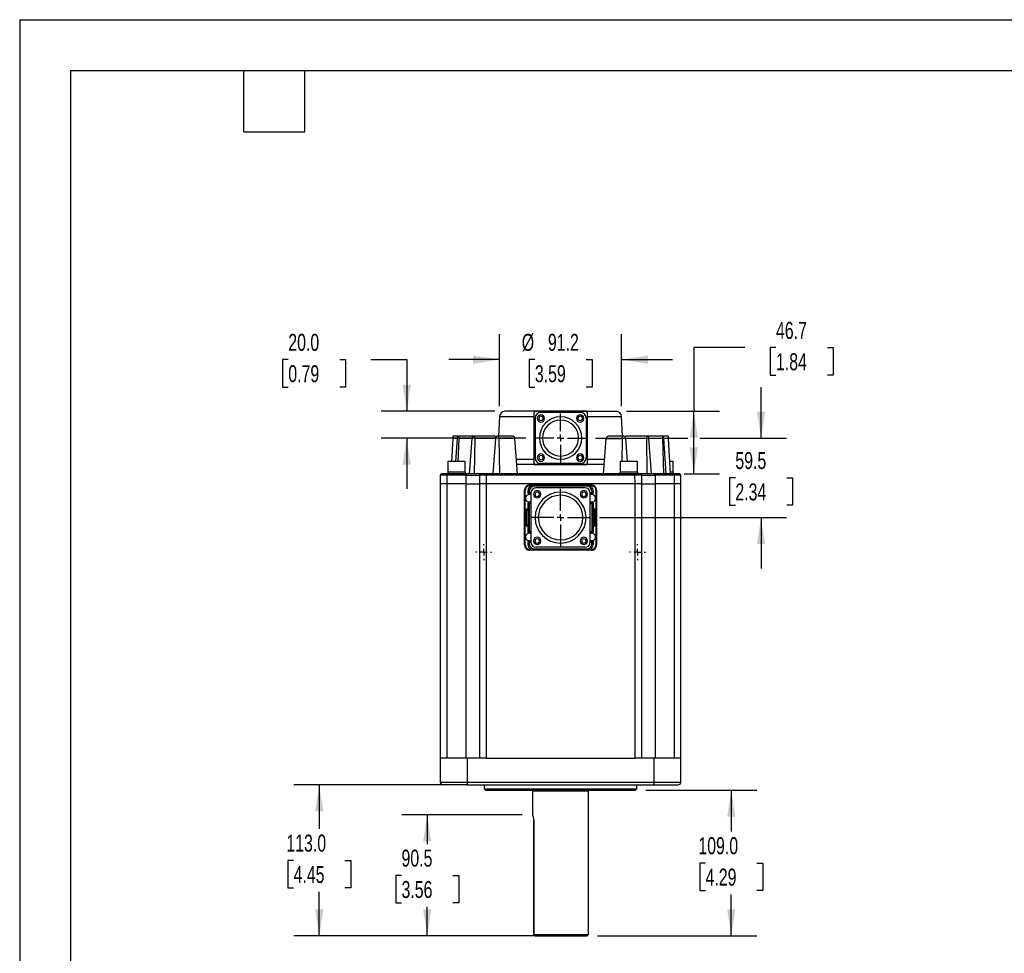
# Model space of a CAD drawing. Header units: millimetres. Extents: x 0 to 1676, y 0 to 1295.
# Tile 2 of 7: x 0 to 737, y 597 to 1295. Entities that reach past the tile are written whole.
import ezdxf

# ---------------------------------------------------------------- set-up
doc = ezdxf.new("R2010")
doc.units = ezdxf.units.MM
doc.header["$LTSCALE"] = 6
doc.linetypes.add('CENTERX2', pattern=[20.32, 12.7, -2.54, 2.54, -2.54])
doc.layers.add('CENTER', color=40, linetype='CENTERX2')
doc.layers.add('DIMENSIONS', color=140, linetype='Continuous', lineweight=25)
doc.layers.add('TEXT', color=140, linetype='Continuous', lineweight=25)
doc.styles.add('SLDTEXTSTYLE0', font='TXT', dxfattribs={"width": 0.7})
doc.dimstyles.new('SLDDIMSTYLE1', dxfattribs={"dimtxt": 12.948047, "dimasz": 19.812, "dimexe": 0, "dimexo": 0.0625, "dimgap": 3.237012, "dimtad": 0, "dimtih": 1, "dimtoh": 1, "dimrnd": 1e-09, "dimzin": 12, "dimdsep": 46, "dimtxsty": 'SLDTEXTSTYLE0', "dimsah": 1, "dimcen": 0.09, "dimadec": 0, "dimazin": 3, "dimtfac": 1, "dimtmove": 0, "dimatfit": 0, "dimfxl": 0, "dimfrac": 2, "dimtolj": 1, "dimtzin": 12, "dimarcsym": 0})
doc.dimstyles.new('SLDDIMSTYLE3', dxfattribs={"dimtxt": 12.948047, "dimasz": 19.812, "dimexe": 0, "dimexo": 0.0625, "dimgap": 3.237012, "dimtad": 0, "dimtih": 1, "dimtoh": 1, "dimrnd": 1e-09, "dimzin": 4, "dimdsep": 46, "dimtxsty": 'SLDTEXTSTYLE0', "dimsah": 1, "dimcen": 0.09, "dimadec": 0, "dimazin": 1, "dimtfac": 1, "dimtofl": 0, "dimtmove": 0, "dimatfit": 3, "dimfxl": 0, "dimfrac": 2, "dimtolj": 1, "dimtzin": 12, "dimarcsym": 0})
doc.dimstyles.new('SLDDIMSTYLE5', dxfattribs={"dimtxt": 12.948047, "dimasz": 19.812, "dimexe": 0, "dimexo": 0.0625, "dimgap": 3.237012, "dimtad": 0, "dimtih": 1, "dimtoh": 1, "dimrnd": 1e-09, "dimzin": 4, "dimdsep": 46, "dimtxsty": 'SLDTEXTSTYLE0', "dimsah": 1, "dimcen": 0.09, "dimadec": 0, "dimazin": 1, "dimtfac": 1, "dimtmove": 0, "dimatfit": 0, "dimfxl": 0, "dimfrac": 2, "dimtolj": 1, "dimtzin": 12, "dimarcsym": 0})
doc.dimstyles.new('SLDDIMSTYLE8', dxfattribs={"dimtxt": 12.948047, "dimasz": 19.812, "dimexe": 0, "dimexo": 0.0625, "dimgap": 3.237012, "dimtad": 0, "dimtih": 1, "dimtoh": 1, "dimrnd": 1e-09, "dimzin": 12, "dimdsep": 46, "dimtxsty": 'SLDTEXTSTYLE0', "dimsah": 1, "dimcen": 0.09, "dimadec": 0, "dimazin": 3, "dimtfac": 1, "dimtofl": 0, "dimtmove": 0, "dimatfit": 3, "dimfxl": 0, "dimfrac": 2, "dimtolj": 1, "dimtzin": 12, "dimarcsym": 0})

# ---------------------------------------------------------------- blocks, each defined once
blk = doc.blocks.new('_D_10')
at = {"layer": 'DIMENSIONS'}
for p, q in [((376.1, 700.6), (285.89, 700.6)), ((304.94, 700.6), (304.94, 678.82)), ((285.7, 655.34), (281.35, 655.34)), ((281.35, 655.34), (281.35, 634.77)), ((324.18, 655.34), (328.53, 655.34)), ((328.53, 655.34), (328.53, 634.77)), ((281.35, 634.77), (285.7, 634.77)), ((328.53, 634.77), (324.18, 634.77)), ((304.94, 610.09), (304.94, 631.87)), ((388.52, 610.09), (285.89, 610.09))]:
    blk.add_line(p, q, dxfattribs=at)
for points in [[(304.94, 700.6), (301.89, 680.78), (307.99, 680.78)], [(304.94, 610.09), (307.99, 629.91), (301.89, 629.91)]]:
    blk.add_solid(points, dxfattribs=at)
at = {"layer": 'DIMENSIONS', "char_height": 12.7, "attachment_point": 1, "style": 'SLDTEXTSTYLE0'}
for s, insert in [('90.5', (285.7, 674.61)), ('3.56', (285.7, 651.14))]:
    blk.add_mtext(s, dxfattribs=dict(at, insert=insert))
blk = doc.blocks.new('_D_11')
at = {"layer": 'DIMENSIONS'}
for p, q in [((200.99, 1041.16), (196.65, 1041.16)), ((196.65, 1041.16), (196.65, 1020.58)), ((239.47, 1041.16), (243.82, 1041.16)), ((243.82, 1041.16), (243.82, 1020.58)), ((262.81, 1041.16), (289.62, 1041.16)), ((289.62, 1041.16), (289.62, 1002.49)), ((196.65, 1020.58), (200.99, 1020.58)), ((243.82, 1020.58), (239.47, 1020.58)), ((355.49, 1002.49), (270.57, 1002.49)), ((378.68, 982.49), (270.57, 982.49)), ((289.62, 982.49), (289.62, 944.39))]:
    blk.add_line(p, q, dxfattribs=at)
for points in [[(289.62, 1002.49), (292.66, 1022.31), (286.57, 1022.31)], [(289.62, 982.49), (286.57, 962.68), (292.66, 962.68)]]:
    blk.add_solid(points, dxfattribs=at)
at = {"layer": 'DIMENSIONS', "char_height": 12.7, "attachment_point": 1, "style": 'SLDTEXTSTYLE0'}
for s, insert in [('20.0', (200.99, 1060.43)), ('0.79', (200.99, 1036.96))]:
    blk.add_mtext(s, dxfattribs=dict(at, insert=insert))
blk = doc.blocks.new('_D_12')
at = {"layer": 'DIMENSIONS'}
for p, q in [((359.11, 1006.32), (359.11, 1060.21)), ((450.32, 1006.32), (450.32, 1060.21)), ((359.11, 1041.16), (321.01, 1041.16)), ((385.48, 1041.16), (381.13, 1041.16)), ((381.13, 1041.16), (381.13, 1020.58)), ((423.95, 1041.16), (428.3, 1041.16)), ((428.3, 1041.16), (428.3, 1020.58)), ((450.32, 1041.16), (488.42, 1041.16)), ((381.13, 1020.58), (385.48, 1020.58)), ((428.3, 1020.58), (423.95, 1020.58))]:
    blk.add_line(p, q, dxfattribs=at)
for points in [[(359.11, 1041.16), (339.3, 1044.21), (339.3, 1038.11)], [(450.32, 1041.16), (470.13, 1038.11), (470.13, 1044.21)]]:
    blk.add_solid(points, dxfattribs=at)
at = {"layer": 'DIMENSIONS', "char_height": 12.7, "attachment_point": 1, "style": 'SLDTEXTSTYLE0'}
for s, insert in [('%%c', (375.7, 1060.43)), ('91.2', (395.25, 1060.43)), ('3.59', (385.48, 1036.96))]:
    blk.add_mtext(s, dxfattribs=dict(at, insert=insert))
blk = doc.blocks.new('_D_13')
at = {"layer": 'DIMENSIONS'}
for p, q in [((542.57, 1050.11), (504.47, 1050.11)), ((504.47, 1050.11), (504.47, 1002.49)), ((565.91, 1050.11), (561.56, 1050.11)), ((561.56, 1050.11), (561.56, 1029.54)), ((604.38, 1050.11), (608.73, 1050.11)), ((608.73, 1050.11), (608.73, 1029.54)), ((561.56, 1029.54), (565.91, 1029.54)), ((608.73, 1029.54), (604.38, 1029.54)), ((453.94, 1002.49), (523.52, 1002.49)), ((504.47, 955.79), (504.47, 1002.49)), ((497.32, 955.79), (523.52, 955.79))]:
    blk.add_line(p, q, dxfattribs=at)
for points in [[(504.47, 1002.49), (501.42, 982.68), (507.52, 982.68)], [(504.47, 955.79), (507.52, 975.61), (501.42, 975.61)]]:
    blk.add_solid(points, dxfattribs=at)
at = {"layer": 'DIMENSIONS', "char_height": 12.7, "attachment_point": 1, "style": 'SLDTEXTSTYLE0'}
for s, insert in [('46.7', (565.91, 1069.38)), ('1.84', (565.91, 1045.91))]:
    blk.add_mtext(s, dxfattribs=dict(at, insert=insert))
blk = doc.blocks.new('_D_14')
at = {"layer": 'DIMENSIONS'}
for p, q in [((554.73, 982.49), (554.73, 1020.59)), ((430.75, 982.49), (499.9, 982.49)), ((509.04, 982.49), (573.78, 982.49)), ((535.5, 952.74), (531.15, 952.74)), ((531.15, 952.74), (531.15, 932.16)), ((573.97, 952.74), (578.32, 952.74)), ((578.32, 952.74), (578.32, 932.16)), ((531.15, 932.16), (535.5, 932.16)), ((578.32, 932.16), (573.97, 932.16)), ((433.92, 922.99), (573.78, 922.99)), ((554.73, 922.99), (554.73, 884.89))]:
    blk.add_line(p, q, dxfattribs=at)
for points in [[(554.73, 982.49), (557.78, 1002.31), (551.69, 1002.31)], [(554.73, 922.99), (551.69, 903.18), (557.78, 903.18)]]:
    blk.add_solid(points, dxfattribs=at)
at = {"layer": 'DIMENSIONS', "char_height": 12.7, "attachment_point": 1, "style": 'SLDTEXTSTYLE0'}
for s, insert in [('59.5', (535.5, 972.01)), ('2.34', (535.5, 948.54))]:
    blk.add_mtext(s, dxfattribs=dict(at, insert=insert))
blk = doc.blocks.new('_D_15')
at = {"layer": 'DIMENSIONS'}
for p, q in [((333.14, 723.09), (205.12, 723.09)), ((224.17, 723.09), (224.18, 690.06)), ((204.94, 666.59), (200.59, 666.59)), ((200.59, 666.59), (200.59, 646.01)), ((243.41, 666.59), (247.76, 666.59)), ((247.76, 666.59), (247.76, 646.01)), ((200.59, 646.01), (204.94, 646.01)), ((224.18, 610.09), (224.18, 643.11)), ((247.76, 646.01), (243.41, 646.01)), ((378.18, 610.09), (205.13, 610.09))]:
    blk.add_line(p, q, dxfattribs=at)
for points in [[(224.17, 723.09), (221.13, 703.28), (227.22, 703.28)], [(224.18, 610.09), (227.23, 629.9), (221.13, 629.9)]]:
    blk.add_solid(points, dxfattribs=at)
at = {"layer": 'DIMENSIONS', "char_height": 12.7, "attachment_point": 1, "style": 'SLDTEXTSTYLE0'}
for s, insert in [('113.0', (199.55, 685.86)), ('4.45', (204.94, 662.38))]:
    blk.add_mtext(s, dxfattribs=dict(at, insert=insert))
blk = doc.blocks.new('_D_16')
at = {"layer": 'DIMENSIONS'}
for p, q in [((468.49, 719.09), (551.5, 719.09)), ((532.45, 719.09), (532.45, 688.07)), ((513.21, 664.59), (508.86, 664.59)), ((508.86, 664.59), (508.86, 644.01)), ((551.68, 664.59), (556.03, 664.59)), ((556.03, 664.59), (556.03, 644.01)), ((508.86, 644.01), (513.21, 644.01)), ((532.45, 610.09), (532.45, 641.12)), ((556.03, 644.01), (551.68, 644.01)), ((432.34, 610.09), (551.5, 610.09))]:
    blk.add_line(p, q, dxfattribs=at)
for points in [[(532.45, 719.09), (529.4, 699.28), (535.49, 699.28)], [(532.45, 610.09), (535.49, 629.91), (529.4, 629.91)]]:
    blk.add_solid(points, dxfattribs=at)
at = {"layer": 'DIMENSIONS', "char_height": 12.7, "attachment_point": 1, "style": 'SLDTEXTSTYLE0'}
for s, insert in [('109.0', (507.82, 683.86)), ('4.29', (513.21, 660.39))]:
    blk.add_mtext(s, dxfattribs=dict(at, insert=insert))
blk = doc.blocks.new('SW_CENTERMARKSYMBOL_5')
at = {"layer": 'CENTER', "color": 0}
for p, q in [((-5.08, 0), (-5.94, 0)), ((0, 0), (-2.54, 0)), ((0, 5.08), (0, 5.94)), ((0, 0), (0, 2.54)), ((0, 0), (0, -2.54)), ((0, 0), (2.54, 0)), ((5.08, 0), (5.94, 0)), ((0, -5.08), (0, -5.94))]:
    blk.add_line(p, q, dxfattribs=at)
blk = doc.blocks.new('SW_CENTERMARKSYMBOL_6')
at = {"layer": 'CENTER', "color": 0}
for p, q in [((-5.08, 0), (-5.94, 0)), ((0, 0), (-2.54, 0)), ((0, 5.08), (0, 5.94)), ((0, 0), (0, 2.54)), ((0, 0), (0, -2.54)), ((0, 0), (2.54, 0)), ((5.08, 0), (5.94, 0)), ((0, -5.08), (0, -5.94))]:
    blk.add_line(p, q, dxfattribs=at)
blk = doc.blocks.new('SW_CENTERMARKSYMBOL_7')
at = {"layer": 'CENTER', "color": 0}
for p, q in [((0, 5.08), (0, 18.415)), ((-5.08, 0), (-18.415, 0)), ((0, 0), (-2.54, 0)), ((0, 0), (0, 2.54)), ((0, 0), (0, -2.54)), ((0, 0), (2.54, 0)), ((5.08, 0), (18.415, 0)), ((0, -5.08), (0, -18.415))]:
    blk.add_line(p, q, dxfattribs=at)
blk = doc.blocks.new('SW_CENTERMARKSYMBOL_8')
at = {"layer": 'CENTER', "color": 0}
for p, q in [((0, 5.08), (0, 21.58)), ((-5.08, 0), (-21.58, 0)), ((0, 0), (-2.54, 0)), ((0, 0), (0, 2.54)), ((0, 0), (0, -2.54)), ((0, 0), (2.54, 0)), ((5.08, 0), (21.58, 0)), ((0, -5.08), (0, -21.58))]:
    blk.add_line(p, q, dxfattribs=at)

msp = doc.modelspace()

# ---------------------------------------------------------------- linework, layer by layer
at = {"color": 7, "linetype": 'Continuous'}
for q in [(0.015, 0.016), (1676.415, 1295.416)]:
    msp.add_line((0.015, 1295.416), q, dxfattribs=at)
for p, q in [((385.716, 1002.493), (363.108, 1002.493)), ((385.716, 1002.293), (385.716, 1002.493)), ((423.716, 1002.493), (385.716, 1002.493)), ((423.716, 1002.293), (385.716, 1002.293)), ((423.716, 1002.493), (423.716, 1002.293)), ((423.716, 1002.493), (446.31, 1002.493)), ((359.114, 998.703), (358.332, 983.793)), ((359.114, 998.703), (384.716, 998.703)), ((384.916, 1001.493), (384.716, 1001.493)), ((384.716, 1001.493), (384.716, 963.493)), ((384.916, 963.493), (384.916, 1001.493)), ((385.666, 997.543), (385.666, 967.443)), ((419.766, 1001.543), (389.666, 1001.543)), ((423.766, 997.543), (423.766, 967.443)), ((424.516, 1001.493), (424.716, 1001.493)), ((424.516, 1001.493), (424.516, 963.493)), ((424.716, 1001.493), (424.716, 963.493)), ((424.716, 998.703), (450.318, 998.703)), ((451.1, 983.793), (450.318, 998.703)), ((324.103, 982.263), (323.193, 964.893)), ((328.125, 983.793), (324.062, 983.793)), ((327.55, 982.263), (324.103, 982.263)), ((326.403, 964.893), (327.55, 982.263)), ((328.547, 982.263), (327.963, 964.893)), ((339.564, 983.793), (328.125, 983.793)), ((338.551, 982.263), (328.547, 982.263)), ((336.613, 955.793), (338.551, 982.263)), ((355.797, 983.793), (339.564, 983.793)), ((340.447, 982.263), (340.14, 955.793)), ((356.028, 982.263), (340.447, 982.263)), ((356.028, 982.263), (354.091, 955.793)), ((369.174, 983.793), (357.38, 983.793)), ((358.638, 982.263), (358.945, 955.793)), ((370.526, 982.263), (358.638, 982.263)), ((372.464, 955.793), (370.526, 982.263)), ((436.968, 955.793), (438.906, 982.263)), ((438.906, 982.263), (450.794, 982.263)), ((452.052, 983.793), (440.258, 983.793)), ((450.794, 982.263), (450.593, 964.893)), ((453.404, 982.263), (454.675, 964.893)), ((468.985, 982.263), (453.404, 982.263)), ((469.868, 983.793), (453.635, 983.793)), ((468.985, 982.263), (469.292, 955.793)), ((481.307, 983.793), (469.868, 983.793)), ((472.819, 955.793), (470.881, 982.263)), ((480.885, 982.263), (470.881, 982.263)), ((480.885, 982.263), (481.776, 955.793)), ((485.37, 983.793), (481.307, 983.793)), ((483.63, 955.793), (481.882, 982.263)), ((485.329, 982.263), (481.882, 982.263)), ((485.249, 983.793), (485.329, 982.263)), ((485.329, 982.263), (486.716, 955.793)), ((384.716, 966.493), (371.68, 966.493)), ((437.752, 966.493), (424.716, 966.493)), ((320.447, 964.893), (320.447, 956.893)), ((333.447, 964.893), (320.447, 964.893)), ((333.447, 956.893), (333.447, 964.893)), ((385.002, 962.793), (371.951, 962.793)), ((384.716, 963.493), (384.916, 963.493)), ((423.716, 962.693), (385.716, 962.693)), ((385.716, 962.493), (385.716, 962.693)), ((423.716, 962.493), (385.716, 962.493)), ((419.766, 963.443), (389.666, 963.443)), ((423.716, 962.693), (423.716, 962.493)), ((437.481, 962.793), (424.43, 962.793)), ((424.516, 963.493), (424.716, 963.493)), ((449.216, 964.893), (449.216, 956.893)), ((462.216, 964.893), (449.216, 964.893)), ((462.216, 956.893), (462.216, 964.893)), ((488.985, 964.893), (486.239, 964.893)), ((488.985, 956.893), (488.985, 964.893)), ((314.727, 954.795), (314.716, 948.293)), ((314.913, 954.796), (314.727, 954.795)), ((315.352, 955.719), (315.727, 955.793)), ((315.797, 955.505), (315.769, 955.563)), ((316.898, 955.793), (315.927, 955.793)), ((319.727, 954.795), (319.716, 948.293)), ((319.727, 955.721), (319.727, 955.793)), ((334.016, 955.793), (319.727, 955.793)), ((319.727, 954.795), (319.727, 955.721)), ((334.016, 954.795), (319.727, 954.795)), ((320.247, 956.893), (320.247, 955.793)), ((333.647, 956.893), (320.247, 956.893)), ((333.647, 955.793), (333.647, 956.893)), ((334.016, 955.793), (334.016, 954.795)), ((344.693, 955.793), (334.016, 955.793)), ((334.016, 954.795), (344.027, 954.795)), ((334.016, 948.293), (334.016, 954.795)), ((344.027, 954.795), (344.016, 948.293)), ((344.214, 954.796), (344.027, 954.795)), ((345.027, 955.793), (344.65, 955.718)), ((345.104, 955.502), (345.071, 955.567)), ((346.198, 955.793), (345.229, 955.793)), ((349.025, 954.795), (349.016, 948.293)), ((460.405, 954.795), (349.025, 954.795)), ((460.405, 955.793), (349.027, 955.793)), ((449.016, 956.893), (449.016, 955.793)), ((462.416, 956.893), (449.016, 956.893)), ((464.405, 955.793), (460.405, 955.793)), ((460.405, 954.795), (460.405, 955.793)), ((460.416, 948.293), (460.405, 954.795)), ((462.416, 955.793), (462.416, 956.893)), ((475.416, 955.793), (464.405, 955.793)), ((465.416, 948.293), (465.405, 954.795)), ((475.416, 954.795), (475.416, 955.793)), ((489.705, 955.793), (475.416, 955.793)), ((475.416, 954.795), (475.416, 948.293)), ((489.705, 954.795), (475.416, 954.795)), ((489.185, 956.893), (486.658, 956.893)), ((489.185, 955.793), (489.185, 956.893)), ((489.705, 954.795), (489.705, 955.793)), ((491.256, 955.793), (489.705, 955.793)), ((489.705, 954.795), (489.716, 948.293)), ((493.705, 955.793), (493.504, 955.793)), ((493.662, 955.566), (493.629, 955.502)), ((494.705, 954.795), (494.518, 954.796)), ((494.716, 948.293), (494.705, 954.795)), ((319.716, 948.293), (314.716, 948.293)), ((314.716, 948.293), (314.716, 743.093)), ((314.716, 948.293), (314.716, 743.093)), ((334.016, 948.293), (319.716, 948.293)), ((319.716, 948.293), (319.716, 743.093)), ((334.016, 743.093), (334.016, 948.293)), ((344.016, 948.293), (344.016, 743.093)), ((460.416, 948.293), (349.016, 948.293)), ((349.016, 948.293), (349.016, 743.093)), ((377.726, 943.428), (377.821, 943.333)), ((377.726, 902.559), (377.726, 943.428)), ((377.821, 943.333), (377.821, 902.654)), ((377.821, 943.333), (378.321, 943.333)), ((378.321, 902.654), (378.321, 943.333)), ((380.395, 940.896), (380.395, 943.317)), ((380.395, 943.317), (381.216, 942.496)), ((381.819, 947.331), (381.724, 947.426)), ((381.724, 947.426), (427.708, 947.426)), ((384.376, 947.331), (381.819, 947.331)), ((381.819, 947.331), (381.819, 946.831)), ((381.819, 946.831), (382.488, 946.831)), ((385.214, 946.493), (384.376, 947.331)), ((424.218, 946.493), (385.214, 946.493)), ((422.941, 945.218), (386.491, 945.218)), ((425.056, 947.331), (424.218, 946.493)), ((427.613, 947.331), (425.056, 947.331)), ((426.944, 946.831), (427.613, 946.831)), ((427.708, 947.426), (427.613, 947.331)), ((427.613, 947.331), (427.613, 946.831)), ((428.216, 942.496), (429.037, 943.317)), ((429.037, 943.317), (429.037, 940.896)), ((431.111, 943.333), (431.111, 902.654)), ((431.611, 943.333), (431.111, 943.333)), ((431.706, 943.428), (431.611, 943.333)), ((431.611, 943.333), (431.611, 902.654)), ((431.706, 943.428), (431.706, 902.559)), ((460.416, 743.093), (460.416, 948.293)), ((465.416, 743.093), (465.416, 948.293)), ((475.416, 948.293), (475.416, 743.093)), ((489.716, 948.293), (475.416, 948.293)), ((494.716, 948.293), (489.716, 948.293)), ((489.716, 948.293), (489.716, 743.093)), ((494.716, 743.093), (494.716, 948.293)), ((381.216, 941.609), (380.395, 940.896)), ((381.216, 942.496), (381.216, 941.609)), ((382.491, 941.218), (382.491, 904.768)), ((404.716, 939.713), (404.966, 939.712)), ((426.941, 904.768), (426.941, 941.218)), ((428.216, 942.496), (428.216, 941.609)), ((428.216, 941.609), (429.037, 940.896)), ((379.291, 928.482), (378.799, 928.482)), ((378.799, 917.505), (378.799, 928.482)), ((379.291, 928.482), (380.668, 928.218)), ((379.291, 928.482), (379.291, 917.505)), ((379.809, 929.476), (380.395, 929.489)), ((379.809, 928.977), (379.809, 929.476)), ((379.937, 928.952), (379.809, 928.977)), ((379.913, 928.977), (379.809, 928.977)), ((379.937, 928.952), (379.913, 928.977)), ((381.216, 933.378), (380.395, 934.091)), ((380.395, 929.489), (380.395, 934.091)), ((380.437, 929.452), (380.395, 929.489)), ((380.523, 929.275), (380.437, 929.452)), ((381.216, 933.378), (381.216, 912.609)), ((429.037, 934.091), (428.216, 933.378)), ((428.216, 933.378), (428.216, 912.609)), ((430.141, 928.482), (428.764, 928.218)), ((428.995, 929.452), (429.037, 929.484)), ((429.037, 934.091), (429.037, 929.484)), ((429.037, 929.484), (429.623, 929.476)), ((429.623, 928.977), (429.495, 928.952)), ((429.52, 928.977), (429.495, 928.952)), ((429.623, 928.977), (429.52, 928.977)), ((429.623, 928.977), (429.623, 929.476)), ((430.141, 917.505), (430.141, 928.482)), ((430.141, 928.482), (430.633, 928.482)), ((430.633, 928.482), (430.633, 917.505)), ((380.668, 928.218), (380.676, 928.218)), ((380.668, 917.769), (380.668, 928.218)), ((380.676, 917.769), (380.676, 928.218)), ((428.756, 917.769), (428.756, 928.218)), ((428.764, 928.218), (428.756, 928.218)), ((428.764, 928.218), (428.764, 917.769)), ((379.291, 917.505), (378.799, 917.505)), ((380.668, 917.769), (379.291, 917.505)), ((379.937, 917.035), (379.809, 917.01)), ((379.809, 917.01), (379.913, 917.01)), ((379.809, 917.01), (379.809, 916.511)), ((380.395, 916.503), (379.809, 916.511)), ((379.913, 917.01), (379.937, 917.035)), ((380.395, 916.503), (380.437, 916.535)), ((380.395, 911.896), (380.395, 916.503)), ((380.676, 917.769), (380.668, 917.769)), ((428.756, 917.769), (428.764, 917.769)), ((428.764, 917.769), (430.141, 917.505)), ((428.995, 916.535), (428.91, 916.794)), ((429.037, 916.498), (428.995, 916.535)), ((429.623, 916.511), (429.037, 916.498)), ((429.037, 916.498), (429.037, 911.896)), ((429.623, 917.01), (429.495, 917.035)), ((429.495, 917.035), (429.52, 917.01)), ((429.52, 917.01), (429.623, 917.01)), ((429.623, 917.01), (429.623, 916.511)), ((430.141, 917.505), (430.633, 917.505)), ((381.216, 912.609), (380.395, 911.896)), ((428.216, 912.609), (429.037, 911.896)), ((377.821, 902.654), (377.726, 902.559)), ((377.821, 902.654), (378.321, 902.654)), ((380.395, 905.091), (381.216, 904.378)), ((380.395, 902.67), (380.395, 905.091)), ((381.216, 903.491), (380.395, 902.67)), ((381.216, 904.378), (381.216, 903.491)), ((381.819, 899.156), (382.488, 899.156)), ((385.214, 899.493), (384.376, 898.656)), ((424.218, 899.493), (385.214, 899.493)), ((422.941, 900.768), (386.491, 900.768)), ((425.056, 898.656), (424.218, 899.493)), ((427.613, 899.156), (426.944, 899.156)), ((427.613, 898.656), (427.613, 899.156)), ((429.037, 905.091), (428.216, 904.378)), ((428.216, 904.378), (428.216, 903.491)), ((429.037, 902.67), (428.216, 903.491)), ((429.037, 905.091), (429.037, 902.67)), ((431.611, 902.654), (431.111, 902.654)), ((431.706, 902.559), (431.611, 902.654)), ((381.819, 898.656), (381.724, 898.561)), ((427.708, 898.561), (381.724, 898.561)), ((384.376, 898.656), (381.819, 898.656)), ((427.613, 898.656), (425.056, 898.656)), ((427.708, 898.561), (427.613, 898.656)), ((314.716, 743.093), (314.747, 725.09)), ((334.716, 743.093), (314.716, 743.093)), ((334.716, 743.093), (334.747, 725.09)), ((349.016, 743.093), (334.716, 743.093)), ((349.016, 743.093), (460.416, 743.093)), ((474.716, 743.093), (460.416, 743.093)), ((474.685, 725.09), (474.716, 743.093)), ((494.716, 743.093), (474.716, 743.093)), ((494.685, 725.09), (494.716, 743.093)), ((334.747, 723.093), (316.747, 723.093)), ((334.747, 725.09), (474.685, 725.09)), ((334.747, 725.09), (334.747, 723.093)), ((334.747, 723.093), (474.685, 723.093)), ((347.566, 723.093), (347.566, 720.093)), ((461.866, 720.093), (461.866, 723.093)), ((474.685, 723.093), (474.685, 725.09)), ((474.685, 723.093), (492.685, 723.093)), ((347.566, 720.093), (348.566, 719.093)), ((347.566, 720.093), (461.866, 720.093)), ((348.566, 719.093), (460.866, 719.093)), ((383.591, 719.093), (383.716, 718.593)), ((383.716, 718.593), (383.716, 700.595)), ((383.716, 718.593), (404.716, 718.593)), ((404.716, 718.593), (425.716, 718.593)), ((425.716, 718.593), (425.841, 719.093)), ((425.716, 611.093), (425.716, 718.593)), ((460.866, 719.093), (461.866, 720.093)), ((384.74, 694.093), (384.599, 696.457)), ((384.74, 694.093), (384.74, 611.095)), ((384.74, 611.093), (384.74, 694.093)), ((384.74, 611.094), (385.8, 610.094)), ((388.716, 610.093), (388.216, 610.093)), ((404.716, 611.093), (425.716, 611.093)), ((424.648, 610.025), (425.716, 611.093))]:
    msp.add_line(p, q)
at = {"color": 179, "linetype": 'Continuous', "lineweight": 18}
msp.add_line((383.716, 718.593), (383.716, 700.595), dxfattribs=at)
at = {"flags": 128}
for points in [[(324.183, 983.793), (324.178, 983.684), (324.16, 983.35), (324.138, 982.931), (324.122, 982.627), (324.103, 982.263)], [(327.55, 982.263), (327.587, 982.627), (327.64, 982.931), (327.759, 983.35), (327.939, 983.684), (328.125, 983.793)], [(328.125, 983.793), (328.3, 983.684), (328.446, 983.35), (328.523, 982.931), (328.546, 982.627), (328.547, 982.263)], [(338.551, 982.263), (338.602, 982.627), (338.687, 982.931), (338.891, 983.35), (339.216, 983.684), (339.564, 983.793)], [(339.564, 983.793), (339.902, 983.684), (340.199, 983.35), (340.367, 982.931), (340.426, 982.627), (340.447, 982.263)], [(453.635, 983.793), (453.287, 983.684), (452.964, 983.351)], [(469.868, 983.793), (469.669, 983.762), (469.493, 983.667), (469.233, 983.35), (469.052, 982.902), (469, 982.602), (468.985, 982.263)], [(470.881, 982.263), (470.838, 982.601), (470.76, 982.902), (470.541, 983.35), (470.254, 983.667), (470.07, 983.762), (469.868, 983.793)], [(481.307, 983.793), (481.203, 983.762), (481.113, 983.667), (480.986, 983.35), (480.902, 982.902), (480.883, 982.602), (480.885, 982.263)], [(481.882, 982.263), (481.85, 982.601), (481.801, 982.902), (481.673, 983.35), (481.513, 983.667), (481.414, 983.762), (481.307, 983.793)], [(319.727, 954.795), (317.814, 954.796), (316.192, 954.796), (315.108, 954.796), (314.913, 954.796)], [(315.364, 955.725), (315.109, 955.507), (315.164, 955.172)], [(316.799, 955.724), (316.337, 955.724), (315.68, 955.723)], [(319.727, 955.725), (318.453, 955.724), (317.289, 955.724), (316.799, 955.724)], [(349.025, 954.795), (347.112, 954.796), (345.491, 954.796), (344.408, 954.796), (344.214, 954.796)], [(344.662, 955.724), (344.407, 955.503), (344.466, 955.165)], [(346.102, 955.723), (345.647, 955.723), (344.983, 955.723)], [(349.07, 955.724), (347.785, 955.724), (346.61, 955.723), (346.102, 955.723)], [(349.027, 955.793), (349.027, 955.793), (349.028, 955.723)], [(465.405, 954.795), (465.024, 954.796), (463.94, 954.796), (462.318, 954.796), (460.405, 954.795)], [(465.405, 954.795), (465.597, 954.795), (466.167, 954.795), (467.092, 954.795), (468.337, 954.795), (469.854, 954.795), (471.585, 954.795), (473.463, 954.795), (475.416, 954.795)], [(491.381, 955.724), (490.948, 955.724), (489.664, 955.724)], [(492.633, 955.724), (492.143, 955.724), (490.979, 955.724), (489.705, 955.725)], [(494.518, 954.796), (494.323, 954.796), (493.24, 954.796), (491.618, 954.796), (489.705, 954.795)], [(493.75, 955.723), (493.085, 955.723), (492.123, 955.723), (491.381, 955.724)], [(493.752, 955.723), (493.095, 955.724), (492.633, 955.724)], [(494.075, 955.722), (493.705, 955.793), (493.705, 955.793), (493.705, 955.793)], [(494.267, 955.166), (494.325, 955.503), (494.07, 955.724)], [(334.016, 948.293), (335.967, 948.293), (337.843, 948.293), (339.572, 948.293), (341.087, 948.293), (342.331, 948.293), (343.255, 948.293), (343.824, 948.293), (344.016, 948.293)], [(465.416, 948.293), (465.608, 948.293), (466.177, 948.293), (467.101, 948.293), (468.345, 948.293), (469.86, 948.293), (471.589, 948.293), (473.465, 948.293), (475.416, 948.293)], [(382.491, 940.753), (381.537, 940.979), (380.395, 940.896)], [(429.037, 940.896), (427.895, 940.979), (426.941, 940.753)], [(380.668, 928.218), (380.668, 928.236), (380.667, 928.252), (380.665, 928.28), (380.657, 928.321), (380.57, 928.499), (380.415, 928.676), (379.937, 928.952)], [(380.395, 934.091), (381.537, 934.008), (382.491, 934.234)], [(426.941, 934.234), (427.895, 934.008), (429.037, 934.091)], [(429.495, 928.952), (429.016, 928.674), (428.861, 928.497), (428.831, 928.446), (428.8, 928.382), (428.775, 928.321), (428.767, 928.28), (428.765, 928.252), (428.764, 928.236), (428.764, 928.218)], [(379.937, 917.035), (380.416, 917.312), (380.571, 917.489), (380.601, 917.541), (380.632, 917.605), (380.657, 917.666), (380.665, 917.707), (380.667, 917.735), (380.668, 917.751), (380.668, 917.769)], [(428.764, 917.769), (428.764, 917.751), (428.765, 917.735), (428.767, 917.707), (428.775, 917.666), (428.862, 917.488), (429.017, 917.311), (429.495, 917.035)], [(429.037, 911.896), (427.895, 911.979), (426.941, 911.753)], [(381.819, 899.156), (381.819, 898.968), (381.819, 898.808), (381.819, 898.699), (381.819, 898.656)], [(426.941, 905.234), (427.895, 905.008), (429.037, 905.091)], [(314.747, 725.09), (315.132, 725.089), (316.27, 725.089), (318.118, 725.088), (320.605, 725.088), (323.636, 725.088), (327.094, 725.089), (330.846, 725.089), (334.747, 725.09)], [(474.685, 725.09), (478.586, 725.089), (482.338, 725.089), (485.796, 725.088), (488.827, 725.088), (491.314, 725.088), (493.162, 725.089), (494.3, 725.089), (494.685, 725.09)], [(383.716, 700.595), (383.716, 700.595), (383.755, 700.469), (383.864, 700.096), (384.225, 698.681), (384.424, 697.677), (384.594, 696.51), (384.704, 695.303), (384.74, 694.093)], [(384.74, 611.095), (386.001, 611.095), (387.722, 611.094), (389.862, 611.094), (392.368, 611.094), (395.179, 611.094), (398.224, 611.094), (401.43, 611.094), (404.716, 611.093)], [(385.8, 610.094), (387.029, 610.094), (388.683, 610.094), (390.721, 610.094), (393.095, 610.094), (395.747, 610.094), (398.614, 610.094), (401.628, 610.093), (404.716, 610.093)], [(404.716, 610.093), (407.446, 610.093), (410.125, 610.093), (412.702, 610.093), (415.131, 610.093), (417.364, 610.093), (419.36, 610.094), (421.082, 610.094), (422.498, 610.094), (423.581, 610.094), (424.311, 610.094), (424.674, 610.094), (424.669, 610.094)]]:
    msp.add_lwpolyline(points, dxfattribs=at)
for centre, radius, start, end in [((363.108, 998.493), 4, 90, 177), ((385.716, 1001.493), 1, 90, 180), ((385.716, 1001.493), 0.8, 90, 180), ((423.716, 1001.493), 1, 0, 90), ((423.716, 1001.493), 0.8, 0, 90), ((446.324, 998.493), 4, 3, 90), ((389.666, 997.543), 4, 90, 180), ((390.036, 997.173), 2.75, 360, 180), ((390.036, 997.173), 2.75, 180, 360), ((390.036, 997.174), 1.65, 359.994384, 180.005616), ((390.036, 997.173), 1.65, 179.994384, 0.005616), ((404.716, 982.493), 15.875, 0, 180), ((404.716, 982.493), 13.44, 271.065831, 180), ((419.396, 997.173), 2.75, 360, 180), ((419.396, 997.173), 2.75, 180, 360), ((419.396, 997.174), 1.65, 359.994384, 180.005616), ((419.396, 997.173), 1.65, 179.994384, 0.005616), ((419.766, 997.543), 4, 0, 90), ((355.764, 983.014), 0.781, 25.598144, 87.609031), ((357.532, 982.297), 1.504, 95.778001, 181.311711), ((357.242, 982.398), 1.402, 354.459094, 84.362268), ((368.995, 982.273), 1.531, 359.629971, 83.280316), ((404.716, 982.493), 15.875, 180, 0), ((404.716, 982.493), 13.44, 180, 268.934169), ((440.462, 982.251), 1.556, 97.541129, 179.548584), ((452.19, 982.398), 1.402, 95.636998, 185.54164), ((451.9, 982.297), 1.504, 358.688977, 84.22131), ((389.666, 967.443), 4, 180, 270), ((390.036, 967.813), 2.75, 360, 180), ((390.036, 967.813), 2.75, 180, 360), ((390.036, 967.814), 1.65, 359.994384, 180.005616), ((390.036, 967.813), 1.65, 179.994384, 0.005616), ((404.716, 982.493), 13.44, 268.934169, 271.065831), ((419.396, 967.813), 2.75, 360, 180), ((419.396, 967.813), 2.75, 180, 360), ((419.396, 967.814), 1.65, 359.994384, 180.005616), ((419.396, 967.813), 1.65, 179.994384, 0.005616), ((419.766, 967.443), 4, 270, 0), ((385.716, 963.493), 1, 180, 269.999999), ((385.716, 963.493), 0.8, 180, 269.999999), ((423.716, 963.493), 0.8, 270.000001, 360), ((423.716, 963.493), 1, 270, 360), ((315.833, 954.79), 1.013, 135.174314, 179.71574), ((345.027, 954.793), 1, 90, 179.900002), ((345.134, 954.791), 1.014, 135.46961, 180.196752), ((341.695, 653.005), 302.809, 88.604751, 89.273816), ((302.3, 955.424), 46.729, 359.229236, 0.367336), ((466.626, 711.244), 244.561, 90.601011, 91.467276), ((464.405, 954.793), 1, 0.099997, 90), ((493.599, 954.79), 1.013, 0.28426, 44.825685), ((493.598, 954.79), 1.014, 359.811044, 44.535765), ((381.819, 943.333), 3.998, 89.999517, 180.000612), ((381.818, 943.334), 3.497, 89.986734, 180.013277), ((384.435, 943.289), 4.042, 90.83924, 118.804971), ((386.491, 941.218), 4, 90, 180), ((387.256, 940.453), 2.75, 0, 180), ((422.176, 940.453), 2.75, 0, 180), ((422.941, 941.218), 4, 0, 90), ((424.997, 943.289), 4.042, 61.195039, 89.160768), ((427.613, 943.333), 3.998, 359.999517, 90.000484), ((427.614, 943.334), 3.497, 359.986727, 90.013264), ((381.216, 937.493), 2.75, 62.377995, 180), ((381.216, 937.493), 2.75, 180, 297.622005), ((381.216, 937.493), 4.115, 71.88828, 90), ((387.256, 940.453), 2.75, 180, 0), ((387.256, 940.454), 1.65, 359.994384, 180.005616), ((387.256, 940.453), 1.65, 179.994384, 0.005616), ((404.716, 922.993), 19.04, 0, 180), ((404.716, 922.993), 16.72, 90, 0), ((404.716, 922.993), 16.72, 0, 89.143273), ((422.176, 940.453), 2.75, 180, 0), ((422.176, 940.454), 1.65, 359.994384, 180.005616), ((422.176, 940.453), 1.65, 179.994384, 0.005616), ((428.216, 937.493), 4.115, 90, 108.11172), ((428.216, 937.493), 2.75, 0, 117.622005), ((428.216, 937.493), 2.75, 242.377995, 0), ((379.8, 928.475), 1.001, 89.491472, 179.606476), ((379.794, 928.474), 0.503, 88.243504, 179.088709), ((379.881, 929.49), 0.514, 273.466314, 359.930094), ((379.936, 929.453), 0.5, 270.081692, 359.918308), ((377.733, 928.33), 2.946, 357.817717, 18.698857), ((381.216, 937.493), 4.115, 270, 288.048037), ((428.216, 937.493), 4.115, 251.951963, 270), ((431.678, 928.33), 2.924, 161.011706, 182.189332), ((429.496, 929.453), 0.5, 180.081692, 269.918308), ((429.551, 929.49), 0.514, 180.681409, 266.504562), ((429.632, 928.475), 1.001, 0.396171, 90.505879), ((429.638, 928.474), 0.503, 0.899864, 91.767922), ((404.716, 922.993), 19.04, 180, 0), ((379.8, 917.512), 1.001, 180.39617, 270.505879), ((379.794, 917.513), 0.503, 180.908993, 271.758789), ((379.881, 916.497), 0.514, 0.681409, 86.504562), ((379.936, 916.534), 0.5, 0.081692, 89.918308), ((377.261, 917.73), 3.415, 342.550237, 0.652775), ((431.421, 917.69), 2.666, 178.300261, 199.63851), ((429.496, 916.534), 0.5, 90.081692, 179.918308), ((429.551, 916.497), 0.514, 93.466314, 179.930094), ((429.639, 917.512), 0.502, 268.132285, 359.199934), ((429.632, 917.512), 1.001, 269.491472, 359.606476), ((381.216, 908.493), 2.75, 62.377995, 180), ((381.216, 908.493), 2.75, 180, 297.622005), ((381.216, 908.493), 3.5, 68.636369, 103.561396), ((381.216, 908.493), 4.115, 71.951963, 90), ((387.256, 905.533), 2.75, 0, 180), ((387.256, 905.534), 1.65, 359.994384, 180.005616), ((422.176, 905.533), 2.75, 0, 180), ((422.176, 905.534), 1.65, 359.994384, 180.005616), ((428.216, 908.493), 4.115, 90, 108.048037), ((428.216, 908.493), 2.75, 0, 117.622005), ((428.216, 908.493), 2.75, 242.377995, 0), ((381.819, 902.654), 3.998, 179.999517, 270.000612), ((381.818, 902.653), 3.497, 179.986951, 270.011588), ((381.216, 908.493), 3.5, 256.439733, 291.363631), ((381.216, 908.493), 4.115, 270, 288.11172), ((384.437, 902.703), 4.047, 241.213155, 269.142705), ((386.491, 904.768), 4, 180, 270), ((387.256, 905.533), 2.75, 180, 0), ((387.256, 905.533), 1.65, 179.994384, 0.005616), ((422.176, 905.533), 2.75, 180, 0), ((422.176, 905.533), 1.65, 179.994384, 0.005616), ((422.941, 904.768), 4, 270, 0), ((424.997, 902.697), 4.042, 270.839205, 298.805061), ((428.216, 908.493), 4.115, 251.88828, 270), ((427.614, 902.653), 3.497, 269.986737, 0.013273), ((427.613, 902.654), 3.998, 269.999517, 0.000483), ((316.747, 725.093), 2, 180.100004, 270.00094), ((492.685, 725.093), 2, 269.999009, 359.899996)]:
    msp.add_arc(centre, radius, start, end)
for centre, major_axis, ratio, start_param, end_param in [((349.016, 948.289), (5, -0.004), 0.0008727, 1.570798, 3.1415898), ((381.729, 943.423), (2.832, -2.832), 0.9987828, 2.3568035, 3.9263818), ((384.398, 943.312), (-2.832, 2.832), 0.9987828, 5.9946719, 7.0679745), ((385.218, 942.491), (-2.832, 2.832), 0.9987828, 5.4983961, 7.0679745), ((424.214, 942.491), (2.832, 2.832), 0.9987828, 5.4983961, 7.0679745), ((425.034, 943.312), (2.832, 2.832), 0.9987828, 5.4983961, 6.5716985), ((427.703, 943.423), (2.832, 2.832), 0.9987828, 5.4983961, 7.0679745), ((460.416, 948.289), (5, 0.004), 0.0008727, 0.0000041, 1.5707952), ((381.729, 902.564), (-2.832, -2.832), 0.9987828, 5.4983961, 7.0679745), ((384.398, 902.675), (-2.832, -2.832), 0.9987828, 5.4983961, 6.5716995), ((385.218, 903.496), (-2.832, -2.832), 0.9987828, 5.4983961, 7.0679745), ((424.214, 903.496), (2.832, -2.832), 0.9987828, 5.4983961, 7.0679745), ((425.034, 902.675), (2.832, -2.832), 0.9987828, 5.9946718, 7.0679745), ((427.703, 902.564), (-2.832, 2.832), 0.9987828, 2.3568035, 3.9263818)]:
    msp.add_ellipse(centre, major_axis=major_axis, ratio=ratio, start_param=start_param, end_param=end_param)
at = {"layer": 'TEXT'}
for p, q in [((38.1, 1257.3), (1638.3, 1257.3)), ((38.1, 1257.3), (38.1, 38.1)), ((167.64, 1211.58), (167.64, 1257.3)), ((213.36, 1211.58), (213.36, 1257.3)), ((167.64, 1211.58), (213.36, 1211.58))]:
    msp.add_line(p, q, dxfattribs=at)

# ---------------------------------------------------------------- block references
at = {"layer": 'CENTER'}
for name, p in [('SW_CENTERMARKSYMBOL_7', (404.716, 982.493)), ('SW_CENTERMARKSYMBOL_8', (404.716, 922.993)), ('SW_CENTERMARKSYMBOL_5', (347.216, 897.193)), ('SW_CENTERMARKSYMBOL_6', (462.216, 897.193))]:
    msp.add_blockref(name, p, dxfattribs=at)

# ---------------------------------------------------------------- dimensions: what is measured, and where the dimension line sits
at = {"layer": 'DIMENSIONS'}
for base, p1, p2, angle, dimstyle, picture, middle in [((504.472, 1002.493), (489.705, 955.793), (446.324, 1002.493), 90, 'SLDDIMSTYLE8', '_D_13', (504.472, 1050.115)), ((289.616, 1002.493), (386.301, 982.493), (363.108, 1002.493), 90, 'SLDDIMSTYLE5', '_D_11', (289.616, 1041.163)), ((554.734, 922.993), (423.131, 982.493), (426.296, 922.993), 90, 'SLDDIMSTYLE1', '_D_14', (554.734, 952.743)), ((224.179, 610.086), (340.755, 723.093), (385.798, 610.092), 270.002151, 'SLDDIMSTYLE3', '_D_15', (224.177, 666.588)), ((532.446, 610.093), (460.866, 719.093), (424.716, 610.093), 90, 'SLDDIMSTYLE3', '_D_16', (532.446, 664.593)), ((304.939, 610.093), (383.716, 700.595), (396.139, 610.093), 90, 'SLDDIMSTYLE8', '_D_10', (304.939, 655.344))]:
    dim = msp.add_linear_dim(base=base, p1=p1, p2=p2, angle=angle, dimstyle=dimstyle, dxfattribs=at)
    dim.commit()
    dim.dimension.update_dxf_attribs({"geometry": picture, "text_midpoint": middle, "dimtype": 160})
dim = msp.add_linear_dim(base=(450.318, 1041.163), p1=(359.114, 998.703), p2=(450.318, 998.703), text='%%c<>', dimstyle='SLDDIMSTYLE1', dxfattribs=at)
dim.commit()
dim.dimension.update_dxf_attribs({"geometry": '_D_12', "text_midpoint": (404.716, 1041.163), "dimtype": 160})

doc.saveas('drawing.dxf')
